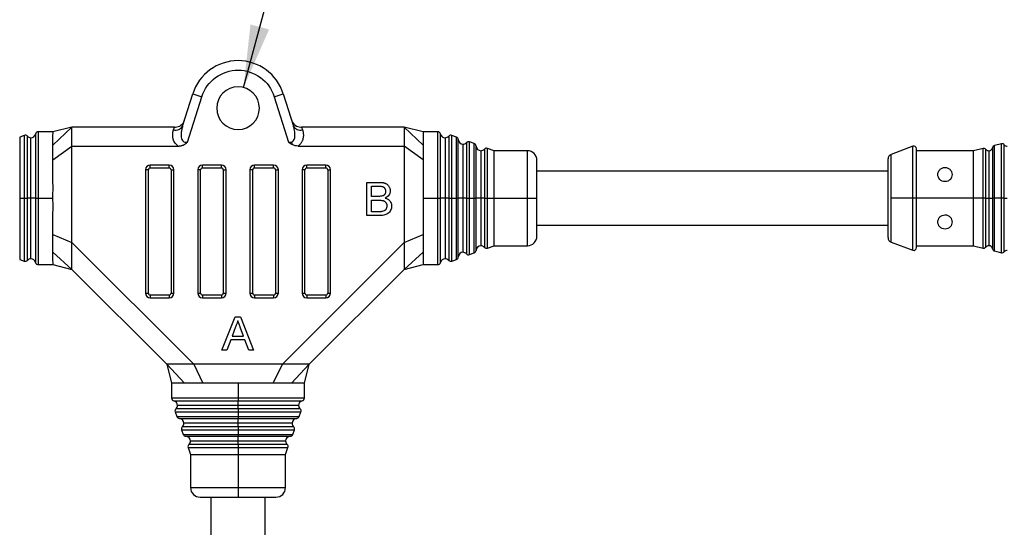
# Model space of a CAD drawing. Header units: millimetres. Extents: x 0 to 279, y 0 to 216.
# Tile 9 of 22: x 116 to 168, y 108 to 135. Entities that reach past the tile are written whole.
import ezdxf

# ---------------------------------------------------------------- set-up
doc = ezdxf.new("R2010")
doc.units = ezdxf.units.MM
doc.layers.add('DIMENSIONS', color=140, linetype='Continuous', lineweight=25)
doc.styles.add('SLDTEXTSTYLE0', font='TXT', dxfattribs={"width": 0.7})
doc.dimstyles.new('SLDDIMSTYLE0', dxfattribs={"dimtxt": 2.158008, "dimasz": 3.302, "dimexe": 0, "dimexo": 0.0625, "dimgap": 0.539502, "dimtad": 0, "dimtih": 1, "dimtoh": 1, "dimlfac": 2, "dimrnd": 1e-09, "dimzin": 12, "dimdsep": 46, "dimtxsty": 'SLDTEXTSTYLE0', "dimsah": 1, "dimcen": 0, "dimadec": 0, "dimazin": 3, "dimtfac": 1, "dimtofl": 0, "dimtmove": 0, "dimatfit": 3, "dimfxl": 0, "dimfrac": 2, "dimtolj": 1, "dimtzin": 12, "dimarcsym": 0})

# ---------------------------------------------------------------- blocks, each defined once
blk = doc.blocks.new('_D')
at = {"layer": 'DIMENSIONS'}
for p, q in [((143.164, 147.389), (142.439, 147.389)), ((142.439, 147.389), (142.439, 143.959)), ((149.576, 147.389), (150.301, 147.389)), ((150.301, 147.389), (150.301, 143.959)), ((142.439, 143.959), (143.164, 143.959)), ((150.301, 143.959), (149.576, 143.959)), ((127.688, 130.959), (130.791, 142.54)), ((130.791, 142.54), (136.776, 142.54))]:
    blk.add_line(p, q, dxfattribs=at)
blk.add_solid([(127.688, 130.959), (129.033, 134.017), (128.052, 134.28)], dxfattribs=at)
at = {"layer": 'DIMENSIONS', "char_height": 2.1167, "attachment_point": 1, "style": 'SLDTEXTSTYLE0'}
for s, insert in [('%%c', (142.432, 150.601)), ('4.5', (145.69, 150.601)), ('0.18', (143.164, 146.688)), ('MOUNTING', (138.364, 142.775)), ('THRU-HOLE', (137.935, 139.345))]:
    blk.add_mtext(s, dxfattribs=dict(at, insert=insert))

msp = doc.modelspace()

# ---------------------------------------------------------------- linework, layer by layer
for p, q in [((124.4778, 128.9289), (125.0123, 130.6239)), ((124.7342, 128.0792), (125.4891, 130.4735)), ((125.0123, 130.6239), (125.4891, 130.4735)), ((129.304, 130.4735), (129.7808, 130.6239)), ((129.304, 130.4735), (130.0589, 128.0792)), ((129.7808, 130.6239), (130.3153, 128.9289)), ((118.6465, 128.8721), (117.64, 128.6205)), ((117.6465, 127.9165), (118.6465, 128.8721)), ((118.6465, 127.8721), (118.6465, 128.8721)), ((124.0471, 128.8721), (118.6465, 128.8721)), ((124.001, 128.7257), (124.0471, 128.8721)), ((130.746, 128.8721), (130.7921, 128.7257)), ((136.1465, 128.8721), (130.746, 128.8721)), ((137.1465, 128.6221), (136.1465, 128.8721)), ((136.1465, 128.8721), (136.1465, 127.8721)), ((137.1465, 127.9165), (136.1465, 128.8721)), ((116.1348, 128.4358), (115.892, 128.3475)), ((115.892, 128.3475), (115.892, 125.1221)), ((116.1348, 128.4358), (116.1348, 125.1221)), ((116.2975, 125.1221), (116.2975, 128.3953)), ((116.4832, 125.1221), (116.4832, 128.3127)), ((116.7267, 128.5061), (116.7267, 125.1221)), ((117.6467, 128.6221), (116.8728, 128.6221)), ((116.8728, 128.6221), (116.8728, 125.1221)), ((137.9203, 128.6221), (137.1464, 128.6221)), ((137.9203, 125.1221), (137.9203, 128.6221)), ((138.0664, 125.1221), (138.0664, 128.5061)), ((138.3099, 128.3127), (138.3099, 125.1221)), ((138.4956, 128.3953), (138.4956, 125.1221)), ((138.9011, 128.3475), (138.6583, 128.4358)), ((138.6583, 125.1221), (138.6583, 128.4358)), ((138.9011, 125.1221), (138.9011, 128.3475)), ((138.9997, 125.1221), (138.9997, 128.2118)), ((117.6465, 127.1402), (118.6465, 127.8721)), ((118.6465, 127.8721), (124.2341, 127.8721)), ((118.6465, 122.7863), (118.6465, 127.8721)), ((130.559, 127.8721), (136.1465, 127.8721)), ((136.1465, 127.8721), (136.1465, 122.7863)), ((137.1465, 127.1402), (136.1465, 127.8721)), ((139.2496, 127.9707), (139.2496, 125.1221)), ((139.4353, 128.0533), (139.4353, 125.1221)), ((139.8408, 128.0055), (139.598, 128.0938)), ((139.598, 125.1221), (139.598, 128.0938)), ((139.8408, 125.1221), (139.8408, 128.0055)), ((139.9394, 125.1221), (139.9394, 127.8698)), ((140.1893, 127.6286), (140.1893, 125.1221)), ((140.375, 127.7113), (140.375, 125.1221)), ((140.894, 127.6221), (140.5377, 127.7518)), ((140.5377, 125.1221), (140.5377, 127.7518)), ((162.9435, 127.8624), (161.8081, 127.4332)), ((162.9435, 125.1221), (162.9435, 127.8624)), ((166.6495, 127.7479), (166.1465, 127.6221)), ((166.6495, 125.1221), (166.6495, 127.7479)), ((166.8017, 125.1221), (166.8017, 127.6976)), ((167.1524, 127.7852), (167.1524, 125.1221)), ((167.6196, 127.9904), (167.263, 127.9012)), ((167.263, 125.1221), (167.263, 127.9012)), ((167.6196, 125.1221), (167.6196, 127.9904)), ((167.7719, 125.1221), (167.7719, 127.9401)), ((142.6465, 127.6221), (140.894, 127.6221)), ((140.894, 125.1221), (140.894, 127.6221)), ((142.6465, 125.1221), (142.6465, 127.6221)), ((161.8081, 125.1221), (161.8081, 127.4332)), ((166.1465, 127.6221), (163.1465, 127.6221)), ((166.1465, 125.1221), (166.1465, 127.6221)), ((166.9563, 127.6245), (166.9563, 125.1221)), ((122.6715, 126.6221), (122.5215, 126.6221)), ((122.5215, 126.6221), (122.5215, 120.1221)), ((122.6715, 120.1221), (122.6715, 126.6221)), ((122.7715, 126.7221), (122.7715, 126.8721)), ((123.7715, 126.8721), (122.7715, 126.8721)), ((122.7715, 126.7221), (123.7715, 126.7221)), ((123.7715, 126.7221), (123.7715, 126.8721)), ((123.8715, 126.6221), (123.8715, 120.1221)), ((123.8715, 126.6221), (124.0215, 126.6221)), ((124.0215, 120.1221), (124.0215, 126.6221)), ((125.4215, 126.6221), (125.2715, 126.6221)), ((125.2715, 126.6221), (125.2715, 120.1221)), ((125.4215, 120.1221), (125.4215, 126.6221)), ((125.5215, 126.7221), (125.5215, 126.8721)), ((126.5215, 126.8721), (125.5215, 126.8721)), ((125.5215, 126.7221), (126.5215, 126.7221)), ((126.5215, 126.7221), (126.5215, 126.8721)), ((126.6215, 126.6221), (126.6215, 120.1221)), ((126.6215, 126.6221), (126.7715, 126.6221)), ((126.7715, 120.1221), (126.7715, 126.6221)), ((128.1715, 126.6221), (128.0215, 126.6221)), ((128.0215, 126.6221), (128.0215, 120.1221)), ((128.1715, 120.1221), (128.1715, 126.6221)), ((128.2715, 126.7221), (128.2715, 126.8721)), ((129.2715, 126.8721), (128.2715, 126.8721)), ((128.2715, 126.7221), (129.2715, 126.7221)), ((129.2715, 126.7221), (129.2715, 126.8721)), ((129.3715, 126.6221), (129.3715, 120.1221)), ((129.3715, 126.6221), (129.5215, 126.6221)), ((129.5215, 120.1221), (129.5215, 126.6221)), ((130.9215, 126.6221), (130.7715, 126.6221)), ((130.7715, 126.6221), (130.7715, 120.1221)), ((130.9215, 120.1221), (130.9215, 126.6221)), ((131.0215, 126.7221), (131.0215, 126.8721)), ((132.0215, 126.8721), (131.0215, 126.8721)), ((131.0215, 126.7221), (132.0215, 126.7221)), ((132.0215, 126.7221), (132.0215, 126.8721)), ((132.1215, 126.6221), (132.1215, 120.1221)), ((132.1215, 126.6221), (132.2715, 126.6221)), ((132.2715, 120.1221), (132.2715, 126.6221)), ((161.6465, 126.5471), (143.1465, 126.5471)), ((134.1852, 124.2102), (134.1852, 125.9602)), ((134.1852, 125.9602), (134.8404, 125.9602)), ((134.432, 125.7583), (134.7654, 125.7583)), ((134.432, 125.2198), (134.432, 125.7583)), ((115.892, 125.1221), (116.1348, 125.1221)), ((115.892, 125.1221), (115.892, 121.8968)), ((116.1348, 125.1221), (116.2975, 125.1221)), ((116.1348, 125.1221), (116.1348, 121.8084)), ((116.4832, 125.1221), (116.2975, 125.1221)), ((116.2975, 121.8489), (116.2975, 125.1221)), ((116.7267, 125.1221), (116.4832, 125.1221)), ((116.4832, 121.9316), (116.4832, 125.1221)), ((116.7267, 125.1221), (116.8728, 125.1221)), ((116.7267, 125.1221), (116.7267, 121.7382)), ((116.8728, 125.1221), (117.6466, 125.1221)), ((116.8728, 125.1221), (116.8728, 121.6221)), ((134.7927, 125.2198), (134.432, 125.2198)), ((137.1465, 125.1221), (137.9203, 125.1221)), ((137.9203, 125.1221), (138.0664, 125.1221)), ((137.9203, 121.6221), (137.9203, 125.1221)), ((138.3099, 125.1221), (138.0664, 125.1221)), ((138.0664, 121.7382), (138.0664, 125.1221)), ((138.4956, 125.1221), (138.3099, 125.1221)), ((138.3099, 125.1221), (138.3099, 121.9316)), ((138.4956, 125.1221), (138.6583, 125.1221)), ((138.4956, 125.1221), (138.4956, 121.8489)), ((138.6583, 125.1221), (138.9011, 125.1221)), ((138.6583, 121.8084), (138.6583, 125.1221)), ((138.9011, 125.1221), (138.9997, 125.1221)), ((138.9011, 121.8968), (138.9011, 125.1221)), ((139.2496, 125.1221), (138.9997, 125.1221)), ((138.9997, 122.0324), (138.9997, 125.1221)), ((139.4353, 125.1221), (139.2496, 125.1221)), ((139.2496, 125.1221), (139.2496, 122.2736)), ((139.4353, 125.1221), (139.598, 125.1221)), ((139.4353, 125.1221), (139.4353, 122.1909)), ((139.598, 125.1221), (139.8408, 125.1221)), ((139.598, 122.1504), (139.598, 125.1221)), ((139.8408, 125.1221), (139.9394, 125.1221)), ((139.8408, 122.2388), (139.8408, 125.1221)), ((140.1893, 125.1221), (139.9394, 125.1221)), ((139.9394, 122.3744), (139.9394, 125.1221)), ((140.375, 125.1221), (140.1893, 125.1221)), ((140.1893, 125.1221), (140.1893, 122.6156)), ((140.375, 125.1221), (140.5377, 125.1221)), ((140.375, 125.1221), (140.375, 122.533)), ((140.5377, 125.1221), (140.894, 125.1221)), ((140.5377, 122.4924), (140.5377, 125.1221)), ((140.894, 122.6221), (140.894, 125.1221)), ((140.894, 125.1221), (142.6465, 125.1221)), ((142.6465, 125.1221), (143.1465, 125.1221)), ((142.6465, 122.6221), (142.6465, 125.1221)), ((162.9435, 125.1221), (161.8081, 125.1221)), ((161.8081, 122.811), (161.8081, 125.1221)), ((163.1465, 125.1221), (162.9435, 125.1221)), ((162.9435, 122.3818), (162.9435, 125.1221)), ((166.1465, 125.1221), (163.1465, 125.1221)), ((166.1465, 122.6221), (166.1465, 125.1221)), ((166.6495, 125.1221), (166.1465, 125.1221)), ((166.8017, 125.1221), (166.6495, 125.1221)), ((166.6495, 122.4964), (166.6495, 125.1221)), ((166.8017, 125.1221), (166.9563, 125.1221)), ((166.8017, 122.5467), (166.8017, 125.1221)), ((166.9563, 125.1221), (167.1524, 125.1221)), ((166.9563, 125.1221), (166.9563, 122.6197)), ((167.263, 125.1221), (167.1524, 125.1221)), ((167.1524, 125.1221), (167.1524, 122.459)), ((167.6196, 125.1221), (167.263, 125.1221)), ((167.263, 122.343), (167.263, 125.1221)), ((167.7719, 125.1221), (167.6196, 125.1221)), ((167.6196, 122.2539), (167.6196, 125.1221)), ((167.7719, 125.1221), (167.9264, 125.1221)), ((167.7719, 122.3041), (167.7719, 125.1221)), ((134.432, 125.0179), (134.8176, 125.0179)), ((134.432, 124.4121), (134.432, 125.0179)), ((134.8421, 124.2102), (134.1852, 124.2102)), ((134.846, 124.4121), (134.432, 124.4121)), ((143.1465, 123.6971), (161.6465, 123.6971)), ((117.6465, 123.2136), (118.6465, 122.7863)), ((136.1465, 122.7863), (137.1465, 123.2136)), ((125.0608, 116.3721), (118.6465, 122.7863)), ((118.6465, 121.3721), (118.6465, 122.7863)), ((136.1465, 122.7863), (129.7323, 116.3721)), ((136.1465, 122.7863), (136.1465, 121.3721)), ((140.5377, 122.4924), (140.894, 122.6221)), ((140.894, 122.6221), (142.6465, 122.6221)), ((161.8081, 122.811), (162.9435, 122.3818)), ((163.1465, 122.6221), (166.1465, 122.6221)), ((166.1465, 122.6221), (166.6495, 122.4964)), ((117.6465, 122.2732), (118.6465, 121.3721)), ((137.1465, 122.2732), (136.1465, 121.3721)), ((139.598, 122.1504), (139.8408, 122.2388)), ((167.263, 122.343), (167.6196, 122.2539)), ((115.892, 121.8968), (116.1348, 121.8084)), ((116.8728, 121.6221), (117.6468, 121.6221)), ((117.6399, 121.6238), (118.6465, 121.3721)), ((136.1465, 121.3721), (137.1532, 121.6238)), ((137.1463, 121.6221), (137.9203, 121.6221)), ((138.6583, 121.8084), (138.9011, 121.8968)), ((118.6465, 121.3721), (123.6465, 116.3721)), ((131.1465, 116.3721), (136.1465, 121.3721)), ((122.5215, 120.1221), (122.6715, 120.1221)), ((123.7715, 120.0221), (122.7715, 120.0221)), ((122.7715, 120.0221), (122.7715, 119.8721)), ((122.7715, 119.8721), (123.7715, 119.8721)), ((123.7715, 120.0221), (123.7715, 119.8721)), ((123.8715, 120.1221), (124.0215, 120.1221)), ((125.2715, 120.1221), (125.4215, 120.1221)), ((126.5215, 120.0221), (125.5215, 120.0221)), ((125.5215, 120.0221), (125.5215, 119.8721)), ((125.5215, 119.8721), (126.5215, 119.8721)), ((126.5215, 120.0221), (126.5215, 119.8721)), ((126.6215, 120.1221), (126.7715, 120.1221)), ((128.0215, 120.1221), (128.1715, 120.1221)), ((128.2715, 120.0221), (128.2715, 119.8721)), ((129.2715, 120.0221), (128.2715, 120.0221)), ((128.2715, 119.8721), (129.2715, 119.8721)), ((129.2715, 120.0221), (129.2715, 119.8721)), ((129.3715, 120.1221), (129.5215, 120.1221)), ((130.7715, 120.1221), (130.9215, 120.1221)), ((132.0215, 120.0221), (131.0215, 120.0221)), ((131.0215, 120.0221), (131.0215, 119.8721)), ((131.0215, 119.8721), (132.0215, 119.8721)), ((132.0215, 120.0221), (132.0215, 119.8721)), ((132.1215, 120.1221), (132.2715, 120.1221)), ((126.5513, 117.1221), (127.2462, 118.8721)), ((127.2462, 118.8721), (127.5245, 118.8721)), ((127.5245, 118.8721), (128.2193, 117.1221)), ((127.2658, 118.347), (127.0867, 117.8625)), ((127.684, 117.8625), (127.514, 118.3224)), ((127.0867, 117.8625), (127.684, 117.8625)), ((127.0123, 117.6606), (126.8132, 117.1221)), ((127.7583, 117.6606), (127.0123, 117.6606)), ((127.9574, 117.1221), (127.7583, 117.6606)), ((126.8132, 117.1221), (126.5513, 117.1221)), ((128.2193, 117.1221), (127.9574, 117.1221)), ((123.6465, 116.3721), (123.8965, 115.3721)), ((125.0608, 116.3721), (123.6465, 116.3721)), ((124.5741, 115.3721), (123.6465, 116.3721)), ((129.7323, 116.3721), (125.0608, 116.3721)), ((125.0608, 116.3721), (125.5461, 115.3721)), ((129.247, 115.3721), (129.7323, 116.3721)), ((131.1465, 116.3721), (129.7323, 116.3721)), ((130.219, 115.3721), (131.1465, 116.3721)), ((130.8965, 115.3721), (131.1465, 116.3721)), ((123.8965, 115.3723), (123.8965, 114.5984)), ((127.3965, 115.3721), (127.3965, 114.5984)), ((130.8965, 114.5984), (130.8965, 115.3723)), ((123.8965, 114.5984), (127.3965, 114.5984)), ((124.0126, 114.4523), (127.3965, 114.4523)), ((127.3965, 114.2088), (124.206, 114.2088)), ((127.3965, 114.5984), (127.3965, 114.4523)), ((127.3965, 114.5984), (130.8965, 114.5984)), ((127.3965, 114.2088), (127.3965, 114.4523)), ((127.3965, 114.4523), (130.7805, 114.4523)), ((127.3965, 114.0231), (127.3965, 114.2088)), ((130.5871, 114.2088), (127.3965, 114.2088)), ((124.0828, 113.8603), (124.1712, 113.6176)), ((124.0828, 113.8603), (127.3965, 113.8603)), ((127.3965, 114.0231), (124.1234, 114.0231)), ((124.1712, 113.6176), (127.3965, 113.6176)), ((127.3965, 114.0231), (127.3965, 113.8603)), ((130.6697, 114.0231), (127.3965, 114.0231)), ((127.3965, 113.8603), (127.3965, 113.6176)), ((127.3965, 113.8603), (130.7103, 113.8603)), ((127.3965, 113.6176), (127.3965, 113.5189)), ((127.3965, 113.6176), (130.6219, 113.6176)), ((130.6219, 113.6176), (130.7103, 113.8603)), ((124.3068, 113.5189), (127.3965, 113.5189)), ((127.3965, 113.2691), (124.548, 113.2691)), ((127.3965, 113.2691), (127.3965, 113.5189)), ((127.3965, 113.5189), (130.4863, 113.5189)), ((127.3965, 113.0834), (127.3965, 113.2691)), ((130.2451, 113.2691), (127.3965, 113.2691)), ((124.4248, 112.9207), (124.5132, 112.6779)), ((124.4248, 112.9207), (127.3965, 112.9207)), ((127.3965, 113.0834), (124.4654, 113.0834)), ((124.5132, 112.6779), (127.3965, 112.6779)), ((127.3965, 113.0834), (127.3965, 112.9207)), ((130.3277, 113.0834), (127.3965, 113.0834)), ((127.3965, 112.9207), (127.3965, 112.6779)), ((127.3965, 112.9207), (130.3683, 112.9207)), ((127.3965, 112.6779), (127.3965, 112.5793)), ((127.3965, 112.6779), (130.2799, 112.6779)), ((130.2799, 112.6779), (130.3683, 112.9207)), ((124.6489, 112.5793), (127.3965, 112.5793)), ((127.3965, 112.1437), (124.8074, 112.1437)), ((127.3965, 112.3294), (124.89, 112.3294)), ((127.3965, 112.3294), (127.3965, 112.5793)), ((127.3965, 112.5793), (130.1442, 112.5793)), ((127.3965, 112.1437), (127.3965, 112.3294)), ((129.9031, 112.3294), (127.3965, 112.3294)), ((127.3965, 112.1437), (127.3965, 111.981)), ((129.9857, 112.1437), (127.3965, 112.1437)), ((124.7669, 111.981), (124.8965, 111.6246)), ((124.7669, 111.981), (127.3965, 111.981)), ((124.8965, 111.6246), (124.8965, 109.8721)), ((124.8965, 111.6246), (127.3965, 111.6246)), ((127.3965, 111.981), (127.3965, 111.6246)), ((127.3965, 111.981), (130.0262, 111.981)), ((127.3965, 111.6246), (129.8965, 111.6246)), ((127.3965, 111.6246), (127.3965, 109.8721)), ((129.8965, 111.6246), (130.0262, 111.981)), ((129.8965, 109.8721), (129.8965, 111.6246)), ((124.8965, 109.8721), (127.3965, 109.8721)), ((127.3965, 109.8721), (127.3965, 109.3721)), ((127.3965, 109.8721), (129.8965, 109.8721)), ((125.9715, 109.3721), (125.9715, 90.8721)), ((128.8215, 90.8721), (128.8215, 109.3721))]:
    msp.add_line(p, q)
for centre, radius, start, end in [((127.3965, 129.8721), 2.5, 17.5, 162.5), ((127.3965, 129.8721), 1.125, 0, 180), ((127.3965, 129.8721), 1.125, 180, 0), ((124.0933, 129.3721), 0.5, 270, 342.5), ((130.6998, 129.3721), 0.5, 197.5, 270), ((124.1171, 129.1143), 0.4056, 253.35958, 332.80038), ((130.676, 129.1143), 0.4056, 207.19962, 286.64042), ((116.1861, 128.2949), 0.15, 42.02431, 110), ((116.4832, 128.5627), 0.25, 222.02431, 270), ((116.4832, 128.5627), 0.25, 270, 346.91546), ((116.8728, 128.4721), 0.15, 90, 166.91546), ((137.9203, 128.4721), 0.15, 13.08454, 90), ((138.3099, 128.5627), 0.25, 193.08454, 270), ((138.3099, 128.5627), 0.25, 270, 317.97569), ((138.607, 128.2949), 0.15, 70, 137.97569), ((138.8498, 128.2065), 0.15, 2.02431, 70), ((139.2496, 128.2207), 0.25, 182.02431, 270), ((131.8067, 128.5804), 1.6736, 197.45928, 202.50029), ((139.2496, 128.2207), 0.25, 270, 317.97569), ((139.5467, 127.9529), 0.15, 70, 137.97569), ((139.7895, 127.8645), 0.15, 2.02431, 70), ((140.1893, 127.8786), 0.25, 182.02431, 270), ((140.1893, 127.8786), 0.25, 270, 317.97569), ((140.4864, 127.6109), 0.15, 70, 137.97569), ((162.9965, 127.7221), 0.15, 0, 110.70886), ((166.6859, 127.6023), 0.15, 39.41318, 104.03624), ((166.9563, 127.8245), 0.2, 219.41318, 270), ((166.9563, 127.8245), 0.2, 270, 348.65931), ((167.2994, 127.7557), 0.15, 104.03624, 168.65931), ((167.656, 127.8449), 0.15, 39.41318, 104.03624), ((167.9264, 128.0671), 0.2, 219.41318, 270), ((142.6465, 127.1221), 0.5, 0, 90), ((161.8965, 127.1994), 0.25, 110.70886, 180), ((122.7715, 126.6221), 0.25, 90, 180), ((122.7715, 126.6221), 0.1, 90, 180), ((123.7715, 126.6221), 0.25, 0, 90), ((123.7715, 126.6221), 0.1, 0, 90), ((125.5215, 126.6221), 0.25, 90, 180), ((125.5215, 126.6221), 0.1, 90, 180), ((126.5215, 126.6221), 0.25, 0, 90), ((126.5215, 126.6221), 0.1, 0, 90), ((128.2715, 126.6221), 0.25, 90, 180), ((128.2715, 126.6221), 0.1, 90, 180), ((129.2715, 126.6221), 0.25, 0, 90), ((129.2715, 126.6221), 0.1, 0, 90), ((131.0215, 126.6221), 0.25, 90, 180), ((131.0215, 126.6221), 0.1, 90, 180), ((132.0215, 126.6221), 0.25, 0, 90), ((132.0215, 126.6221), 0.1, 0, 90), ((142.6465, 123.1221), 0.5, 270, 0), ((161.8965, 123.0449), 0.25, 180, 249.29114), ((140.1893, 122.3656), 0.25, 90, 177.97569), ((140.1893, 122.3656), 0.25, 42.02431, 90), ((140.4864, 122.6334), 0.15, 222.02431, 290), ((162.9965, 122.5221), 0.15, 249.29114, 0), ((166.6859, 122.6419), 0.15, 255.96376, 320.58682), ((166.9563, 122.4197), 0.2, 90, 140.58682), ((166.9563, 122.4197), 0.2, 11.34069, 90), ((167.2994, 122.4885), 0.15, 191.34069, 255.96376), ((116.4832, 121.6816), 0.25, 90, 137.97569), ((116.4832, 121.6816), 0.25, 13.08454, 90), ((138.3099, 121.6816), 0.25, 90, 166.91546), ((138.3099, 121.6816), 0.25, 42.02431, 90), ((138.8498, 122.0377), 0.15, 290, 357.97569), ((139.2496, 122.0236), 0.25, 90, 177.97569), ((139.2496, 122.0236), 0.25, 42.02431, 90), ((139.5467, 122.2914), 0.15, 222.02431, 290), ((139.7895, 122.3797), 0.15, 290, 357.97569), ((167.656, 122.3994), 0.15, 255.96376, 320.58682), ((167.9264, 122.1772), 0.2, 90, 140.58682), ((116.1861, 121.9493), 0.15, 250, 317.97569), ((116.8728, 121.7721), 0.15, 193.08454, 270), ((137.9203, 121.7721), 0.15, 270, 346.91546), ((138.607, 121.9493), 0.15, 222.02431, 290), ((122.7715, 120.1221), 0.25, 180, 270), ((122.7715, 120.1221), 0.1, 180, 270), ((123.7715, 120.1221), 0.1, 270, 0), ((123.7715, 120.1221), 0.25, 270, 0), ((125.5215, 120.1221), 0.25, 180, 270), ((125.5215, 120.1221), 0.1, 180, 270), ((126.5215, 120.1221), 0.1, 270, 0), ((126.5215, 120.1221), 0.25, 270, 0), ((128.2715, 120.1221), 0.25, 180, 270), ((128.2715, 120.1221), 0.1, 180, 270), ((129.2715, 120.1221), 0.25, 270, 0), ((129.2715, 120.1221), 0.1, 270, 0), ((131.0215, 120.1221), 0.25, 180, 270), ((131.0215, 120.1221), 0.1, 180, 270), ((132.0215, 120.1221), 0.1, 270, 0), ((132.0215, 120.1221), 0.25, 270, 0), ((124.0465, 114.5984), 0.15, 180, 256.91546), ((123.956, 114.2088), 0.25, 0, 76.91546), ((123.956, 114.2088), 0.25, 312.02431, 0), ((130.8371, 114.2088), 0.25, 103.08454, 180), ((130.8371, 114.2088), 0.25, 180, 227.97569), ((130.7465, 114.5984), 0.15, 283.08454, 0), ((124.2238, 113.9117), 0.15, 132.02431, 200), ((124.3121, 113.6689), 0.15, 200, 267.97569), ((130.481, 113.6689), 0.15, 272.02431, 340), ((130.5693, 113.9117), 0.15, 340, 47.97569), ((124.298, 113.2691), 0.25, 0, 87.97569), ((124.298, 113.2691), 0.25, 312.02431, 0), ((130.4951, 113.2691), 0.25, 92.02431, 180), ((130.4951, 113.2691), 0.25, 180, 227.97569), ((124.5658, 112.972), 0.15, 132.02431, 200), ((124.6542, 112.7292), 0.15, 200, 267.97569), ((130.1389, 112.7292), 0.15, 272.02431, 340), ((130.2273, 112.972), 0.15, 340, 47.97569), ((124.64, 112.3294), 0.25, 0, 87.97569), ((124.9078, 112.0323), 0.15, 132.02431, 200), ((124.64, 112.3294), 0.25, 312.02431, 0), ((130.1531, 112.3294), 0.25, 92.02431, 180), ((130.1531, 112.3294), 0.25, 180, 227.97569), ((129.8853, 112.0323), 0.15, 340, 47.97569), ((125.3965, 109.8721), 0.5, 180, 270), ((129.3965, 109.8721), 0.5, 270, 0)]:
    msp.add_arc(centre, radius, start, end)
for points, knots in [([(125.4891, 130.4735), (125.617, 130.8792), (125.8709, 131.2335), (126.5569, 131.7365), (126.9712, 131.8721), (127.8219, 131.8721), (128.2362, 131.7365), (128.9222, 131.2335), (129.1761, 130.8792), (129.304, 130.4735)], [0, 0, 0, 0, 0.25, 0.25, 0.5, 0.5, 0.75, 0.75, 1, 1, 1, 1]), ([(124.2341, 127.8721), (124.1095, 127.961), (124.0215, 128.0877), (123.9401, 128.3849), (123.9472, 128.5552), (124.001, 128.7257)], [0, 0, 0, 0, 0.5, 0.5, 1, 1, 1, 1]), ([(124.0471, 128.8721), (124.0549, 128.8721), (124.0703, 128.8721), (124.0857, 128.8721), (124.0933, 128.8721)], [0, 0, 0, 0, 0.5026557, 1, 1, 1, 1]), ([(124.4778, 128.9289), (124.4677, 128.895), (124.4482, 128.8303), (124.4265, 128.7365), (124.4111, 128.6511), (124.3972, 128.5399), (124.3935, 128.411), (124.4151, 128.2708), (124.4621, 128.1627), (124.5368, 128.0904), (124.6347, 128.0609), (124.7, 128.0729), (124.7342, 128.0792)], [0, 0, 0, 0, 0.0979728, 0.1875094, 0.2686389, 0.3414004, 0.5035645, 0.6339716, 0.7455477, 0.8362628, 0.9144127, 1, 1, 1, 1]), ([(130.2102, 128.0783), (130.2194, 128.0816), (130.2382, 128.0884), (130.2638, 128.1035), (130.2875, 128.1221), (130.3092, 128.1446), (130.3403, 128.1865), (130.3725, 128.2588), (130.394, 128.3651), (130.3989, 128.4916), (130.3869, 128.6275), (130.3597, 128.7763), (130.3309, 128.8753), (130.3153, 128.9289)], [0, 0, 0, 0, 0.029586, 0.0598087, 0.0911744, 0.1241371, 0.1590882, 0.2596536, 0.3808561, 0.5142681, 0.6722888, 0.8224694, 1, 1, 1, 1]), ([(130.7921, 128.7257), (130.7992, 128.7017), (130.8131, 128.6541), (130.8272, 128.5824), (130.8361, 128.5116), (130.8397, 128.4364), (130.8343, 128.3228), (130.811, 128.217), (130.7713, 128.1232), (130.7421, 128.0678), (130.6994, 128.0046), (130.6405, 127.9361), (130.5871, 127.8942), (130.559, 127.8721)], [0, 0, 0, 0, 0.0812287, 0.1612408, 0.2398942, 0.3170504, 0.4106516, 0.6171296, 0.6695908, 0.7353174, 0.8131077, 0.9016941, 1, 1, 1, 1]), ([(130.6998, 128.8721), (130.7074, 128.8721), (130.7228, 128.8721), (130.7382, 128.8721), (130.746, 128.8721)], [0, 0, 0, 0, 0.4973443, 1, 1, 1, 1]), ([(117.6465, 127.9165), (117.6467, 128.026), (117.6471, 128.2481), (117.646, 128.4661), (117.6482, 128.6009), (117.6472, 128.612), (117.6467, 128.6174)], [0, 0, 0, 0, 0.257301, 0.5220634, 0.7719468, 1, 1, 1, 1]), ([(137.1464, 128.6174), (137.1464, 128.6189), (137.1468, 128.634), (137.1447, 128.5729), (137.1475, 128.3985), (137.1469, 128.1052), (137.1465, 127.9165)], [0, 0, 0, 0, 0.0286824, 0.2788867, 0.5359155, 1, 1, 1, 1]), ([(124.2341, 127.8721), (124.2527, 127.8725), (124.2897, 127.8734), (124.3447, 127.8802), (124.3988, 127.8911), (124.4519, 127.9065), (124.5279, 127.9353), (124.6265, 127.9883), (124.6973, 128.0481), (124.7342, 128.0792)], [0, 0, 0, 0, 0.1006384, 0.2002569, 0.2995031, 0.3990319, 0.4994926, 0.7391351, 1, 1, 1, 1]), ([(130.2605, 127.9399), (130.2451, 127.9477), (130.215, 127.9629), (130.1725, 127.9892), (130.1327, 128.0173), (130.0949, 128.0472), (130.0709, 128.0685), (130.0589, 128.0792)], [0, 0, 0, 0, 0.209837, 0.4118034, 0.6087994, 0.8038535, 1, 1, 1, 1]), ([(130.0589, 128.0792), (130.0725, 128.0761), (130.099, 128.07), (130.1384, 128.0672), (130.1758, 128.0693), (130.1988, 128.0753), (130.2102, 128.0783)], [0, 0, 0, 0, 0.27027945, 0.52380688, 0.76525037, 1, 1, 1, 1]), ([(163.1465, 125.1221), (163.1465, 125.8117), (163.1465, 126.473), (163.1465, 127.4482), (163.1465, 127.7221), (163.1465, 127.7221)], [0, 0, 0, 0, 0.5, 0.5, 1, 1, 1, 1]), ([(117.6466, 125.1221), (117.6463, 125.3028), (117.6472, 125.4812), (117.6473, 125.8333), (117.6467, 126.0071), (117.6464, 126.35), (117.6468, 126.5178), (117.6468, 126.8385), (117.6465, 126.9926), (117.6465, 127.1402)], [0, 0, 0, 0, 0.25, 0.25, 0.5, 0.5, 0.75, 0.75, 1, 1, 1, 1]), ([(137.1465, 127.1402), (137.1465, 126.8449), (137.1468, 126.5257), (137.1464, 126.0115), (137.1458, 125.8354), (137.1459, 125.4816), (137.1467, 125.3028), (137.1465, 125.1221)], [0, 0, 0, 0, 0.5, 0.5, 0.75, 0.75, 1, 1, 1, 1]), ([(161.6465, 125.1221), (161.6465, 125.155), (161.6465, 125.2205), (161.6465, 125.3184), (161.6465, 125.4153), (161.6465, 125.5115), (161.6465, 125.6067), (161.6465, 125.7011), (161.6465, 125.7946), (161.6465, 125.9217), (161.6465, 126.0793), (161.6465, 126.2619), (161.6465, 126.4342), (161.6465, 126.5935), (161.6465, 126.7373), (161.6465, 126.8629), (161.6465, 126.9697), (161.6465, 127.0549), (161.6465, 127.1202), (161.6465, 127.1657), (161.6465, 127.1942), (161.6465, 127.1976), (161.6465, 127.1994)], [0, 0, 0, 0, 0.03023254, 0.06026627, 0.09016757, 0.1200037, 0.14984234, 0.17975117, 0.20979741, 0.24004734, 0.30431914, 0.36867166, 0.43431105, 0.50003287, 0.56567227, 0.63139409, 0.6956659, 0.76001842, 0.82025329, 0.8799687, 0.9397045, 1, 1, 1, 1]), ([(164.2715, 126.3721), (164.2715, 126.4197), (164.2803, 126.4649), (164.3138, 126.551), (164.3384, 126.591), (164.4027, 126.661), (164.4426, 126.6911), (164.5371, 126.7345), (164.5911, 126.7469), (164.6997, 126.7473), (164.7543, 126.735), (164.8487, 126.6922), (164.8891, 126.662), (164.986, 126.5577), (165.0215, 126.4673), (165.0215, 126.3721)], [0, 0, 0, 0, 0.125, 0.125, 0.25, 0.25, 0.375, 0.375, 0.5, 0.5, 0.625, 0.625, 0.75, 0.75, 1, 1, 1, 1]), ([(165.0215, 126.3721), (165.0215, 126.2816), (164.9886, 126.1889), (164.8864, 126.0796), (164.845, 126.0498), (164.751, 126.0083), (164.6992, 125.9972), (164.5958, 125.997), (164.5437, 126.0079), (164.4498, 126.0488), (164.4077, 126.0787), (164.3051, 126.1878), (164.2715, 126.2815), (164.2715, 126.3721)], [0, 0, 0, 0, 0.25, 0.25, 0.375, 0.375, 0.5, 0.5, 0.625, 0.625, 0.75, 0.75, 1, 1, 1, 1]), ([(134.7654, 125.7583), (134.7797, 125.7582), (134.8074, 125.7581), (134.8474, 125.7572), (134.8841, 125.755), (134.9175, 125.7523), (134.9475, 125.7488), (134.9743, 125.7446), (134.9979, 125.7399), (135.0244, 125.732), (135.0537, 125.7194), (135.0852, 125.6991), (135.1114, 125.6723), (135.1334, 125.6411), (135.1508, 125.606), (135.1636, 125.5681), (135.171, 125.5273), (135.1719, 125.4992), (135.1724, 125.4848)], [0, 0, 0, 0, 0.0758902, 0.1462495, 0.2111374, 0.2699574, 0.3227618, 0.3708422, 0.4130722, 0.4497704, 0.5163636, 0.5813892, 0.6459565, 0.7132321, 0.7822118, 0.8518643, 0.9239895, 1, 1, 1, 1]), ([(134.8404, 125.9602), (134.8566, 125.9601), (134.8883, 125.96), (134.9346, 125.957), (134.9785, 125.9528), (135.02, 125.9475), (135.0589, 125.9397), (135.0953, 125.9302), (135.1293, 125.9194), (135.1709, 125.9028), (135.2188, 125.8773), (135.2701, 125.8393), (135.3147, 125.7936), (135.3514, 125.7412), (135.3817, 125.6853), (135.4031, 125.6268), (135.4168, 125.5672), (135.4184, 125.5267), (135.4192, 125.5066)], [0, 0, 0, 0, 0.05873204, 0.1146029, 0.16765681, 0.21796671, 0.26577521, 0.31117065, 0.3537918, 0.39474491, 0.47280595, 0.54919237, 0.62478011, 0.70262476, 0.77974143, 0.85406346, 0.92715527, 1, 1, 1, 1]), ([(117.6465, 123.2136), (117.6465, 123.4978), (117.6466, 123.8014), (117.6465, 124.2852), (117.6472, 124.4515), (117.6475, 124.7846), (117.6468, 124.9526), (117.6466, 125.1221)], [0, 0, 0, 0, 0.5, 0.5, 0.75, 0.75, 1, 1, 1, 1]), ([(135.0031, 125.2405), (134.9692, 125.2303), (134.934, 125.2261), (134.8635, 125.2203), (134.8281, 125.22), (134.7927, 125.2198)], [0, 0, 0, 0, 0.5, 0.5, 1, 1, 1, 1]), ([(135.1724, 125.4848), (135.1718, 125.4699), (135.1707, 125.4411), (135.1632, 125.3996), (135.1493, 125.3623), (135.1307, 125.3287), (135.1064, 125.2995), (135.0769, 125.2748), (135.0423, 125.2542), (135.0165, 125.2452), (135.0031, 125.2405)], [0, 0, 0, 0, 0.1400026, 0.2688902, 0.3921876, 0.5099887, 0.6262779, 0.7448051, 0.8676231, 1, 1, 1, 1]), ([(135.4192, 125.5066), (135.4183, 125.4863), (135.4174, 125.466), (135.4113, 125.4263), (135.4063, 125.4069), (135.3873, 125.3493), (135.3686, 125.3127), (135.3219, 125.2471), (135.2929, 125.2176), (135.2291, 125.168), (135.193, 125.1485), (135.1566, 125.1301)], [0, 0, 0, 0, 0.125, 0.125, 0.25, 0.25, 0.5, 0.5, 0.75, 0.75, 1, 1, 1, 1]), ([(135.1566, 125.1301), (135.2025, 125.1157), (135.2469, 125.0985), (135.3284, 125.0493), (135.3657, 125.017), (135.4258, 124.9423), (135.4496, 124.8994), (135.4721, 124.8312), (135.4778, 124.8075), (135.4849, 124.7598), (135.4859, 124.7357), (135.4865, 124.7115)], [0, 0, 0, 0, 0.25, 0.25, 0.5, 0.5, 0.75, 0.75, 0.875, 0.875, 1, 1, 1, 1]), ([(137.1465, 125.1221), (137.1463, 124.9526), (137.1456, 124.7852), (137.1459, 124.4544), (137.1466, 124.291), (137.1465, 123.9683), (137.1462, 123.8089), (137.1463, 123.5032), (137.1465, 123.3557), (137.1465, 123.2136)], [0, 0, 0, 0, 0.25, 0.25, 0.5, 0.5, 0.75, 0.75, 1, 1, 1, 1]), ([(143.1465, 123.1221), (143.1465, 123.1221), (143.1465, 123.3328), (143.1465, 124.083), (143.1465, 124.5917), (143.1465, 125.1221)], [0, 0, 0, 0, 0.5, 0.5, 1, 1, 1, 1]), ([(161.6465, 123.0449), (161.6465, 123.0453), (161.6465, 123.0462), (161.6465, 123.0532), (161.6465, 123.0646), (161.6465, 123.0806), (161.6465, 123.1011), (161.6465, 123.1262), (161.6465, 123.1559), (161.6465, 123.2028), (161.6465, 123.2745), (161.6465, 123.3812), (161.6465, 123.5069), (161.6465, 123.6506), (161.6465, 123.81), (161.6465, 123.9822), (161.6465, 124.1649), (161.6465, 124.3522), (161.6465, 124.542), (161.6465, 124.7322), (161.6465, 124.926), (161.6465, 125.0565), (161.6465, 125.1221)], [0, 0, 0, 0, 0.0302238, 0.0602512, 0.0901487, 0.1199835, 0.1498233, 0.179736, 0.2097888, 0.2400479, 0.3043195, 0.3686719, 0.4343112, 0.5000329, 0.5656722, 0.6313939, 0.6956655, 0.7600179, 0.8202685, 0.879989, 0.9397196, 1, 1, 1, 1]), ([(163.1465, 122.5221), (163.1465, 122.5221), (163.1465, 122.7961), (163.1465, 123.7712), (163.1465, 124.4326), (163.1465, 125.1221)], [0, 0, 0, 0, 0.5, 0.5, 1, 1, 1, 1]), ([(134.8176, 125.0179), (134.8426, 125.0176), (134.8896, 125.0172), (134.9553, 125.0116), (135.0118, 125.0029), (135.06, 124.9901), (135.1013, 124.9721), (135.1373, 124.9493), (135.1682, 124.9204), (135.1937, 124.8864), (135.2145, 124.8486), (135.2293, 124.8069), (135.2383, 124.762), (135.2392, 124.7309), (135.2397, 124.715)], [0, 0, 0, 0, 0.1259192, 0.2363234, 0.3316775, 0.4134523, 0.486679, 0.5573324, 0.6272571, 0.6982013, 0.770594, 0.843719, 0.9198601, 1, 1, 1, 1]), ([(135.4865, 124.7115), (135.4853, 124.6727), (135.4828, 124.6341), (135.4661, 124.559), (135.4529, 124.5219), (135.4192, 124.4521), (135.3991, 124.4192), (135.3505, 124.3588), (135.3213, 124.332), (135.2573, 124.2893), (135.2218, 124.2725), (135.149, 124.2455), (135.1117, 124.2359), (134.998, 124.2145), (134.9198, 124.211), (134.8421, 124.2102)], [0, 0, 0, 0, 0.125, 0.125, 0.25, 0.25, 0.375, 0.375, 0.5, 0.5, 0.625, 0.625, 0.75, 0.75, 1, 1, 1, 1]), ([(135.2397, 124.715), (135.2386, 124.6799), (135.2357, 124.6452), (135.2144, 124.5782), (135.1984, 124.5465), (135.1546, 124.491), (135.1268, 124.4684), (135.0641, 124.437), (135.0302, 124.4278), (134.9957, 124.4205)], [0, 0, 0, 0, 0.25, 0.25, 0.5, 0.5, 0.75, 0.75, 1, 1, 1, 1]), ([(134.9957, 124.4205), (134.9833, 124.4187), (134.9709, 124.417), (134.9585, 124.4158), (134.946, 124.4147), (134.9335, 124.414), (134.921, 124.4135), (134.9085, 124.4131), (134.896, 124.4128), (134.8835, 124.4126), (134.871, 124.4124), (134.8585, 124.4123), (134.846, 124.4121)], [0, 0, 0, 0, 0.00007501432, 0.00007501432, 0.00007501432, 0.00015004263, 0.00015004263, 0.00015004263, 0.00022505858, 0.00022505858, 0.00022505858, 0.00030008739, 0.00030008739, 0.00030008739, 0.00030008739]), ([(164.2715, 123.8721), (164.2715, 123.9626), (164.3045, 124.0554), (164.4067, 124.1646), (164.4481, 124.1944), (164.5421, 124.2359), (164.5939, 124.247), (164.6973, 124.2472), (164.7494, 124.2364), (164.8433, 124.1954), (164.8854, 124.1655), (164.988, 124.0565), (165.0215, 123.9627), (165.0215, 123.8721)], [0, 0, 0, 0, 0.25, 0.25, 0.375, 0.375, 0.5, 0.5, 0.625, 0.625, 0.75, 0.75, 1, 1, 1, 1]), ([(165.0215, 123.8721), (165.0215, 123.8245), (165.0128, 123.7794), (164.9793, 123.6932), (164.9547, 123.6532), (164.8904, 123.5833), (164.8505, 123.5532), (164.756, 123.5097), (164.702, 123.4973), (164.5934, 123.497), (164.5388, 123.5092), (164.4444, 123.5521), (164.404, 123.5822), (164.3071, 123.6866), (164.2715, 123.7769), (164.2715, 123.8721)], [0, 0, 0, 0, 0.125, 0.125, 0.25, 0.25, 0.375, 0.375, 0.5, 0.5, 0.625, 0.625, 0.75, 0.75, 1, 1, 1, 1]), ([(117.6465, 122.2732), (117.6465, 122.4002), (117.6465, 122.5436), (117.6465, 122.859), (117.6465, 123.0304), (117.6465, 123.2136)], [0, 0, 0, 0, 0.5, 0.5, 1, 1, 1, 1]), ([(137.1465, 123.2136), (137.1465, 123.0304), (137.1465, 122.8586), (137.1465, 122.5433), (137.1465, 122.4002), (137.1465, 122.2732)], [0, 0, 0, 0, 0.5, 0.5, 1, 1, 1, 1]), ([(117.6468, 121.6291), (117.6468, 121.6269), (117.6464, 121.6139), (117.6479, 121.6751), (117.6459, 121.8422), (117.6463, 122.106), (117.6465, 122.2732)], [0, 0, 0, 0, 0.0504043, 0.3005821, 0.5570179, 1, 1, 1, 1]), ([(137.1465, 122.2732), (137.1464, 122.1679), (137.1461, 121.9545), (137.1469, 121.7538), (137.1453, 121.6375), (137.146, 121.6317), (137.1463, 121.6291)], [0, 0, 0, 0, 0.2682254, 0.544229, 0.7941667, 1, 1, 1, 1]), ([(127.3853, 118.6702), (127.3786, 118.6425), (127.3652, 118.587), (127.3371, 118.5056), (127.305, 118.425), (127.2789, 118.3731), (127.2658, 118.347)], [0, 0, 0, 0, 0.2472941, 0.4956078, 0.7463592, 1, 1, 1, 1]), ([(127.514, 118.3224), (127.5075, 118.3402), (127.4947, 118.375), (127.4757, 118.4254), (127.4584, 118.4734), (127.4413, 118.5181), (127.426, 118.5602), (127.4118, 118.5995), (127.3978, 118.6356), (127.3894, 118.659), (127.3853, 118.6702)], [0, 0, 0, 0, 0.1531481, 0.2994335, 0.4364264, 0.5656706, 0.6865083, 0.7992685, 0.9033947, 1, 1, 1, 1]), ([(124.5741, 115.3721), (124.4668, 115.3723), (124.2491, 115.3726), (124.04, 115.3717), (123.9148, 115.3736), (123.9064, 115.3727), (123.9025, 115.3723)], [0, 0, 0, 0, 0.2627467, 0.5331128, 0.7828803, 1, 1, 1, 1]), ([(125.5461, 115.3721), (125.3572, 115.3721), (125.1799, 115.3721), (124.8538, 115.3721), (124.7058, 115.3721), (124.5741, 115.3721)], [0, 0, 0, 0, 0.5, 0.5, 1, 1, 1, 1]), ([(127.3965, 115.3721), (127.2329, 115.3721), (127.0711, 115.3727), (126.7514, 115.3727), (126.5934, 115.3722), (126.2812, 115.3721), (126.1265, 115.3723), (125.8289, 115.3723), (125.685, 115.3721), (125.5461, 115.3721)], [0, 0, 0, 0, 0.25, 0.25, 0.5, 0.5, 0.75, 0.75, 1, 1, 1, 1]), ([(129.247, 115.3721), (128.9691, 115.3721), (128.674, 115.3721), (128.2059, 115.3722), (128.045, 115.3727), (127.7227, 115.3728), (127.5602, 115.3721), (127.3965, 115.3721)], [0, 0, 0, 0, 0.5, 0.5, 0.75, 0.75, 1, 1, 1, 1]), ([(130.219, 115.3721), (130.0873, 115.3721), (129.9389, 115.3721), (129.6127, 115.3721), (129.4359, 115.3721), (129.247, 115.3721)], [0, 0, 0, 0, 0.5, 0.5, 1, 1, 1, 1]), ([(130.8906, 115.3723), (130.8925, 115.3723), (130.9066, 115.3719), (130.8456, 115.3737), (130.675, 115.3714), (130.3968, 115.3718), (130.219, 115.3721)], [0, 0, 0, 0, 0.0392053, 0.2892536, 0.5458232, 1, 1, 1, 1]), ([(125.3965, 109.3721), (125.3965, 109.3721), (125.6073, 109.3721), (126.3574, 109.3721), (126.8661, 109.3721), (127.3965, 109.3721)], [0, 0, 0, 0, 0.5, 0.5, 1, 1, 1, 1])]:
    msp.add_open_spline(points, degree=3, knots=knots)
for points in [[(117.6465, 127.1402), (117.6465, 127.436), (117.6465, 127.6985), (117.6465, 127.9165)], [(130.559, 127.8721), (130.4551, 127.8721), (130.3542, 127.895), (130.2605, 127.9399)], [(137.1465, 127.9165), (137.1465, 127.6985), (137.1465, 127.436), (137.1465, 127.1402)], [(143.1465, 125.1221), (143.1465, 126.2259), (143.1465, 127.1221), (143.1465, 127.1221)], [(127.3965, 109.3721), (128.5004, 109.3721), (129.3965, 109.3721), (129.3965, 109.3721)]]:
    msp.add_open_spline(points, degree=3)

# ---------------------------------------------------------------- dimensions: what is measured, and where the dimension line sits
at = {"layer": 'DIMENSIONS'}
dim = msp.add_diameter_dim_2p(p1=(127.1054, 128.7855), p2=(127.6877, 130.9588), text='<>\\PMOUNTING\\PTHRU-HOLE', dimstyle='SLDDIMSTYLE0', dxfattribs=at)
dim.commit()
dim.dimension.update_dxf_attribs({"geometry": '_D', "text_midpoint": (146.37, 143.9592), "dimtype": 163})

doc.saveas('drawing.dxf')
